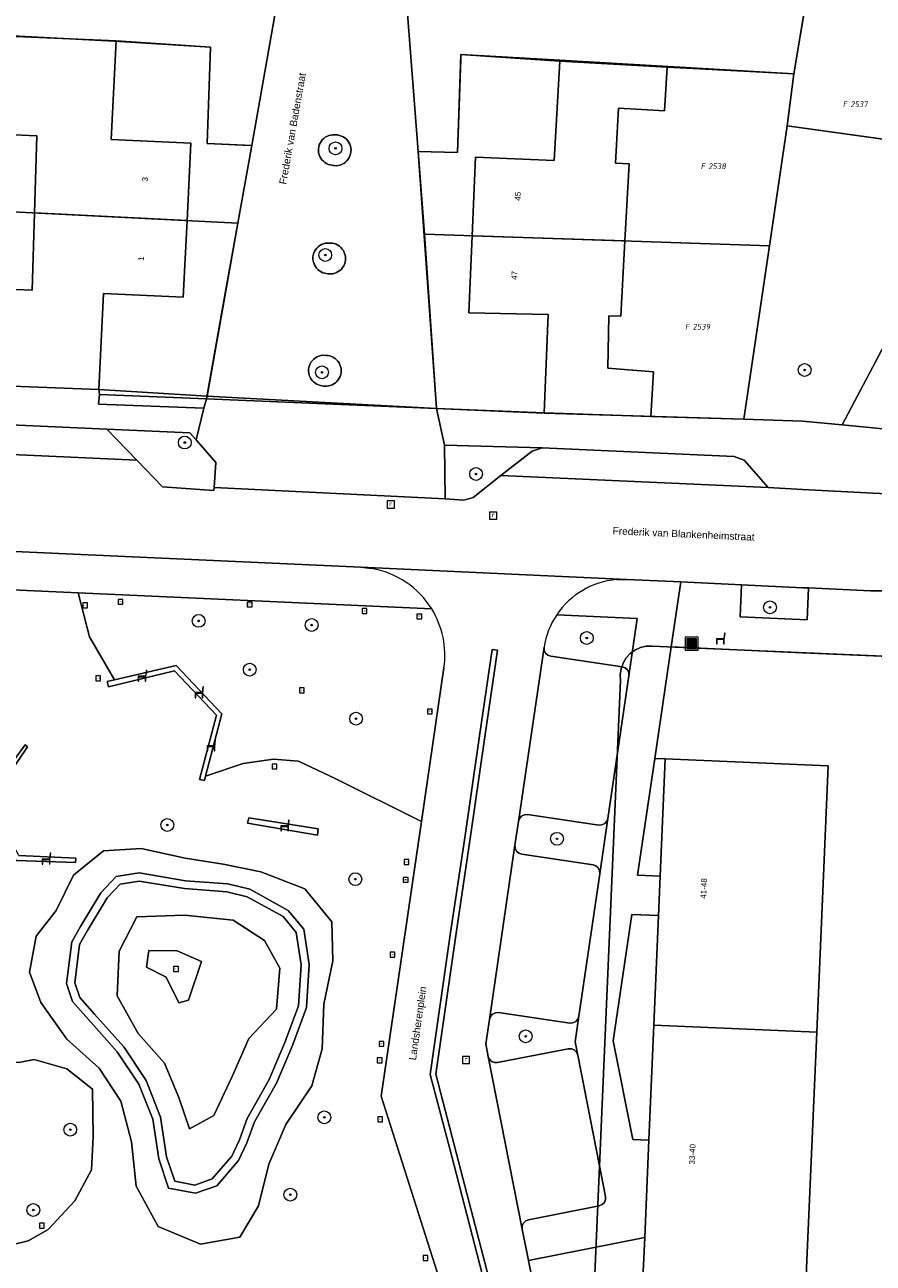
# Model space of a CAD drawing. Header units: metres. Extents: x 207466 to 209466, y 475780 to 477780.
# Tile 28 of 189: x 207872 to 207925, y 476339 to 476417. Entities that reach past the tile are written whole.
import ezdxf
from ezdxf.enums import TextEntityAlignment as Align

# ---------------------------------------------------------------- set-up
doc = ezdxf.new("R2010")
doc.units = ezdxf.units.M
doc.layers.get('0').update_dxf_attribs({"color": 253, "linetype": 'CONTINUOUS'})
for name, color, linetype, lineweight, true_color in [('B-RO-GR-BEPLANTING_CULTUUR_BODEMBEDEKKER-GV', 7, 'CONTINUOUS', 0, 0x6d8a47), ('B-RO-GR-BEPLANTING_CULTUUR_BOSPLANTSOEN-GV', 7, 'CONTINUOUS', 0, 0x6d8a47), ('B-RO-GR-BEPLANTING_CULTUUR_HEESTERS-GV', 7, 'CONTINUOUS', 0, 0x6d8a47), ('B-RO-GR-BOOM-S', 7, 'CONTINUOUS', 0, 0x6d8a47), ('B-RO-OG-BEBOUWING-GV', 7, 'CONTINUOUS', 0, 0xa50000)]:
    doc.layers.add(name, color=color, linetype=linetype, lineweight=lineweight, true_color=true_color)
for name, color, linetype, lineweight in [('B-RO-IE-MEUBILAIR_WEGMEUBILAIR-S', 253, 'CONTINUOUS', 0), ('B-RO-OG-BEBOUWING-T18', 7, 'CONTINUOUS', 0), ('B-RO-OG-TERREIN_CULTUURSCHEIDING-GV', 253, 'CONTINUOUS', 0), ('B-RO-OG-TERREIN_ERF-GV', 253, 'CONTINUOUS', 0), ('B-RO-OG-TERREIN_ONBEGROEID-GV', 253, 'CONTINUOUS', 0), ('B-RO-OG-TOPOGRAFIE-T18', 7, 'CONTINUOUS', 0), ('B-RO-RI-GWA_RIOOLPUT-S', 253, 'CONTINUOUS', 0), ('B-RO-VH-VERHARDING_BETONSTRAATSTEEN-GV', 253, 'CONTINUOUS', 0), ('B-RO-VH-VERHARDING_STRAATBAKSTEEN-GV', 253, 'CONTINUOUS', 0), ('B-RO-VH-VERHARDING_TEGEL-GV', 253, 'CONTINUOUS', 0), ('B-WE-KG-GRENS_PERCEEL-GV', 150, 'CONTINUOUS', 18), ('B-WE-KG-GRENS_PERCEEL-S', 150, 'CONTINUOUS', 25)]:
    doc.layers.add(name, color=color, linetype=linetype, lineweight=lineweight)
doc.styles.add('NLCS-ISO', font='NLCS-ISO.ttf')
doc.styles.add('NLCS-ISO-M200-T18', font='NLCS-ISO.ttf', dxfattribs={"height": 1.8})

# ---------------------------------------------------------------- blocks, each defined once
blk = doc.blocks.new('SIE-WEG_AFVALBAK-SO1')
at = {"linetype": 'Continuous'}
blk.add_hatch(color=0, dxfattribs=at).paths.add_polyline_path([(-1.5, -1.5), (1.5, -1.5), (1.5, 1.5), (-1.5, 1.5)])
at = {"color": 0, "linetype": 'ByBlock', "lineweight": -2, "flags": 128}
for points in [[(-2, -2), (2, -2), (2, 2), (-2, 2), (-2, -2)], [(-1.5, -1.5), (1.5, -1.5), (1.5, 1.5), (-1.5, 1.5), (-1.5, -1.5)]]:
    blk.add_lwpolyline(points, dxfattribs=at)
blk = doc.blocks.new('SRI-PUT_INSPECTIEPUT_RIOOLPUT-SO1')
at = {"color": 0, "linetype": 'ByBlock', "lineweight": -2, "flags": 128}
blk.add_lwpolyline([(-1.125, -1.125), (1.125, -1.125), (1.125, 1.125), (-1.125, 1.125), (-1.125, -1.125)], dxfattribs=at)
at = {"color": 0, "linetype": 'ByBlock', "lineweight": -2, "insert": (0, 0.2828), "char_height": 1.5, "attachment_point": 5, "line_spacing_factor": 0.8, "style": 'NLCS-ISO'}
blk.add_mtext('{\\C0;r}', dxfattribs=at)
blk = doc.blocks.new('SIE-WEG_ZITBANK-SO1')
at = {"color": 0, "linetype": 'ByBlock', "lineweight": -2, "flags": 128}
blk.add_lwpolyline([(-0.9125, -1.6313), (-0.9125, -0.2), (1.0875, -0.2), (1.0875, -1.6313), (1.2875, -1.6313), (1.2875, -0.2125), (1.5361, 1.7765), (1.3346, 1.7765), (1.1125, 0), (-1.1125, 0), (-1.1125, -1.6313), (-0.9125, -1.6313)], dxfattribs=at)
blk = doc.blocks.new('SIE-WEG_SPEELTOESTEL-SO1')
at = {"lineweight": -2, "flags": 128}
blk.add_lwpolyline([(-0.75, -0.75), (0.75, -0.75), (0.75, 0.75), (-0.75, 0.75), (-0.75, -0.75)], dxfattribs=at)
at = {"lineweight": -2, "insert": (0, 0), "char_height": 0.45, "attachment_point": 5, "line_spacing_factor": 0.8, "style": 'NLCS-ISO'}
blk.add_mtext('{\\C256;SPT}', dxfattribs=at)
blk = doc.blocks.new('SGR-BOOM_01-SO1')
at = {"linetype": 'Continuous'}
h = blk.add_hatch(color=0, dxfattribs=at)
edge = h.paths.add_edge_path()
edge.add_arc((0, 0), 0.25, 0, 360)
at = {"color": 0, "linetype": 'ByBlock', "lineweight": -2}
for radius in [2, 0.25]:
    blk.add_circle((0, 0), radius, dxfattribs=at)
blk = doc.blocks.new('SKG-PERCEELNUMMER-SO')
at = {"style": 'NLCS-ISO', "oblique": 10, "flags": 1}
blk.add_attdef('GEMEENTECODE', text='', height=1.8, dxfattribs=at).set_placement((0, 2.55), align=Align.MIDDLE_CENTER)
at = {"style": 'NLCS-ISO', "oblique": 10}
blk.add_attdef('SECTIE', text='', height=1.8, dxfattribs=at).set_placement((-0.5, 0), align=Align.MIDDLE_RIGHT)
blk.add_attdef('PERCEELNUMMER', text='', height=1.8, dxfattribs=at).set_placement((0.5, 0), align=Align.MIDDLE_LEFT)

msp = doc.modelspace()

# ---------------------------------------------------------------- linework, layer by layer
at = {"layer": 'B-RO-GR-BEPLANTING_CULTUUR_BODEMBEDEKKER-GV', "flags": 128}
for points in [[(207932.462, 476394.3), (207934.611, 476407.435), (207931.757, 476407.855), (207923.204, 476391.666), (207928.952, 476391.117), (207929.856, 476391.19), (207930.452, 476391.418), (207930.883, 476391.68), (207931.603, 476392.315), (207932.2, 476393.139), (207932.365, 476393.71), (207932.462, 476394.3)], [(207882.837, 476390.734), (207882.45, 476391.177), (207877.27, 476391.407), (207879.135, 476389.472), (207880.749, 476387.798), (207883.955, 476387.578), (207883.968, 476387.754), (207884.081, 476389.312), (207882.837, 476390.734)], [(207904.457, 476390.233), (207898.355, 476390.411), (207898.402, 476387.047), (207899.561, 476386.97), (207900.139, 476387.133), (207901.88, 476388.519), (207903.828, 476390.037), (207904.457, 476390.233)], [(207912.141, 476370.81), (207911.491, 476370.838), (207910.419, 476363.541), (207911.827, 476363.481), (207912.141, 476370.81)], [(207911.121, 476346.982), (207911.429, 476354.169), (207911.722, 476361.018), (207910.059, 476361.089), (207908.898, 476353.19), (207910.114, 476347.025), (207911.121, 476346.982)]]:
    msp.add_lwpolyline(points, dxfattribs=at)
at = {"layer": 'B-RO-GR-BEPLANTING_CULTUUR_BOSPLANTSOEN-GV', "flags": 128}
msp.add_lwpolyline([(207866.47, 476350.996), (207865.743, 476347.021), (207864.125, 476342.423), (207866.693, 476342.107), (207869.004, 476340.547), (207870.548, 476340.271), (207872.361, 476340.69), (207873.593, 476341.398), (207875.263, 476343.19), (207876.303, 476345.136), (207876.409, 476347.216), (207876.376, 476350.182), (207874.772, 476351.436), (207872.725, 476352.028), (207871.769, 476351.839), (207869.584, 476351.93), (207866.47, 476350.996)], dxfattribs=at)
at = {"layer": 'B-RO-GR-BEPLANTING_CULTUUR_HEESTERS-GV', "flags": 128}
for points in [[(207917.054, 476392.019), (207920.719, 476391.903), (207923.204, 476391.666), (207931.757, 476407.855), (207930.252, 476408.076), (207930.428, 476408.875), (207926.799, 476409.367), (207919.763, 476410.358), (207918.61, 476402.596), (207917.054, 476392.019)], [(207883.336, 476392.712), (207883.484, 476393.297), (207876.799, 476393.562), (207876.753, 476392.958), (207883.336, 476392.712)]]:
    msp.add_lwpolyline(points, dxfattribs=at)
at = {"layer": 'B-RO-OG-BEBOUWING-GV', "flags": 128}
for points in [[(207877.842, 476415.656), (207871.11, 476415.953), (207871.06, 476413.141), (207871.001, 476409.808), (207872.902, 476409.719), (207872.75, 476404.919), (207882.279, 476404.439), (207882.522, 476409.266), (207877.534, 476409.501), (207877.842, 476415.656)], [(207912.261, 476414.016), (207905.561, 476414.391), (207905.209, 476408.183), (207900.288, 476408.391), (207900.077, 476403.487), (207909.629, 476403.159), (207909.895, 476407.984), (207909.029, 476408.021), (207909.219, 476411.453), (207912.109, 476411.297), (207912.261, 476414.016)], [(207877.053, 476399.879), (207882.038, 476399.656), (207882.279, 476404.439), (207872.75, 476404.919), (207872.597, 476400.078), (207870.456, 476400.173), (207870.358, 476396.875), (207870.249, 476394.125), (207876.777, 476393.883), (207877.053, 476399.879)], [(207908.63, 476398.477), (207909.37, 476398.461), (207909.629, 476403.159), (207900.077, 476403.487), (207899.869, 476398.664), (207904.842, 476398.558), (207904.591, 476392.414), (207911.25, 476392.203), (207911.422, 476394.977), (207908.55, 476395.211), (207908.63, 476398.477)], [(207922.317, 476370.373), (207912.141, 476370.81), (207911.827, 476363.481), (207911.722, 476361.018), (207911.429, 476354.169), (207921.604, 476353.734), (207922.317, 476370.373)], [(207921.604, 476353.734), (207911.429, 476354.169), (207911.121, 476346.982), (207910.861, 476340.901), (207910.714, 476337.478), (207912.735, 476337.402), (207920.89, 476337.095), (207921.604, 476353.734)]]:
    msp.add_lwpolyline(points, dxfattribs=at)
at = {"layer": 'B-RO-OG-TERREIN_CULTUURSCHEIDING-GV', "flags": 128}
for points in [[(207896.911, 476366.886), (207891.578, 476369.555), (207889.234, 476370.671), (207887.687, 476370.795), (207885.783, 476370.526), (207883.431, 476369.731), (207883.358, 476369.449), (207883.053, 476369.518), (207884.117, 476373.532), (207881.489, 476376.298), (207877.372, 476375.314), (207877.296, 476375.64), (207877.746, 476375.745), (207876.189, 476378.427), (207875.478, 476381.178), (207864.021, 476381.701)], [(207897.559, 476380.171), (207875.478, 476381.178), (207876.189, 476378.427), (207877.746, 476375.745), (207881.593, 476376.643), (207884.445, 476373.627), (207883.431, 476369.731), (207885.783, 476370.526), (207887.687, 476370.795), (207889.234, 476370.671), (207891.578, 476369.555), (207896.911, 476366.886), (207898.322, 476376.488)], [(207910.4, 476379.585), (207905.37, 476379.814)], [(207904.577, 476377.786), (207904.587, 476377.591), (207904.67, 476377.415), (207904.815, 476377.284), (207904.999, 476377.218), (207909.451, 476376.564), (207909.635, 476376.499), (207909.78, 476376.368), (207909.863, 476376.192), (207909.873, 476375.997), (207910.4, 476379.585)], [(207870.7, 476369.681), (207872.159, 476371.684), (207872.318, 476371.569), (207869.963, 476368.113)], [(207908.565, 476367.092), (207908.5, 476366.909), (207908.369, 476366.764), (207908.193, 476366.68), (207907.998, 476366.67), (207903.546, 476367.324), (207903.351, 476367.315), (207903.174, 476367.231), (207903.044, 476367.086), (207902.978, 476366.902), (207902.76, 476365.418), (207902.77, 476365.223), (207902.854, 476365.047), (207902.998, 476364.916), (207903.182, 476364.851), (207907.634, 476364.197), (207907.818, 476364.132), (207907.963, 476364.001), (207908.047, 476363.824), (207908.057, 476363.63), (207908.565, 476367.092)], [(207886.142, 476367.131), (207890.471, 476366.43), (207890.43, 476366.035), (207886.055, 476366.789), (207886.142, 476367.131)], [(207900.087, 476331.881), (207894.392, 476349.736), (207896.911, 476366.886)], [(207883.117, 476340.482), (207880.482, 476341.587), (207879.108, 476344.111), (207878.803, 476346.884), (207878.142, 476349.42), (207876.784, 476351.488), (207874.765, 476353.305), (207873.146, 476355.586), (207872.433, 476357.492), (207872.855, 476359.741), (207874.105, 476361.327), (207875.187, 476363.535), (207877.057, 476365.063), (207879.406, 476365.203), (207882.17, 476364.609), (207884.533, 476364.237), (207886.881, 476363.756), (207889.638, 476362.691), (207891.321, 476360.624), (207891.373, 476358.193), (207890.815, 476355.474), (207890.723, 476352.69), (207890.073, 476350.386), (207888.451, 476347.965), (207887.38, 476345.499), (207886.731, 476342.892), (207885.577, 476340.938), (207883.117, 476340.482)], [(207883.117, 476340.482), (207885.577, 476340.938), (207886.731, 476342.892), (207887.38, 476345.499), (207888.451, 476347.965), (207890.073, 476350.386), (207890.723, 476352.69), (207890.815, 476355.474), (207891.373, 476358.193), (207891.321, 476360.624), (207889.638, 476362.691), (207886.881, 476363.756), (207884.533, 476364.237), (207882.17, 476364.609), (207879.406, 476365.203), (207877.057, 476365.063), (207875.187, 476363.535), (207874.105, 476361.327), (207872.855, 476359.741), (207872.433, 476357.492), (207873.146, 476355.586), (207874.765, 476353.305), (207876.784, 476351.488), (207878.142, 476349.42), (207878.803, 476346.884), (207879.108, 476344.111), (207880.482, 476341.587), (207883.117, 476340.482)], [(207871.763, 476364.773), (207875.321, 476364.605), (207875.309, 476364.342), (207871.639, 476364.451)], [(207889.914, 476357.961), (207889.737, 476355.284), (207888.858, 476352.895), (207887.857, 476350.554), (207886.481, 476348.141), (207886.008, 476346.826), (207885.49, 476345.71), (207884.136, 476344.143), (207882.812, 476343.67), (207881.129, 476343.991), (207880.511, 476345.829), (207880.141, 476348.293), (207879.269, 476350.478), (207877.923, 476352.516), (207876.123, 476354.519), (207875.132, 476355.653), (207874.756, 476356.765), (207875.081, 476359.372), (207875.62, 476360.339), (207876.896, 476362.43), (207877.859, 476363.456), (207879.294, 476363.685), (207882.171, 476363.197), (207884.834, 476362.997), (207886.209, 476362.659), (207888.599, 476361.344), (207889.564, 476360.176), (207889.914, 476357.961)], [(207889.411, 476357.939), (207889.091, 476359.963), (207888.274, 476360.952), (207886.025, 476362.189), (207884.755, 476362.502), (207882.111, 476362.7), (207879.291, 476363.178), (207878.106, 476362.989), (207877.295, 476362.125), (207876.052, 476360.087), (207875.565, 476359.213), (207875.266, 476356.817), (207875.574, 476355.907), (207876.497, 476354.85), (207878.32, 476352.823), (207879.714, 476350.711), (207880.627, 476348.425), (207880.999, 476345.947), (207881.51, 476344.427), (207882.772, 476344.186), (207883.843, 476344.57), (207885.066, 476345.984), (207885.545, 476347.017), (207886.025, 476348.351), (207887.408, 476350.777), (207888.393, 476353.079), (207889.243, 476355.389), (207889.411, 476357.939)], [(207882.436, 476347.702), (207881.772, 476349.654), (207880.877, 476351.8), (207879.233, 476353.652), (207877.907, 476356.004), (207878.032, 476358.8), (207879.133, 476360.935), (207882.108, 476361.053), (207885.149, 476360.736), (207887.118, 476359.454), (207888.071, 476357.724), (207887.855, 476355.167), (207886.133, 476353.34), (207885.091, 476350.957), (207883.954, 476348.539), (207882.436, 476347.702)], [(207882.436, 476347.702), (207883.954, 476348.539), (207885.091, 476350.957), (207886.133, 476353.34), (207887.855, 476355.167), (207888.071, 476357.724), (207887.118, 476359.454), (207885.149, 476360.736), (207882.108, 476361.053), (207879.133, 476360.935), (207878.032, 476358.8), (207877.907, 476356.004), (207879.233, 476353.652), (207880.877, 476351.8), (207881.772, 476349.654), (207882.436, 476347.702)], [(207879.738, 476357.791), (207879.894, 476358.84), (207881.655, 476358.818), (207883.186, 476358.154), (207882.376, 476355.736), (207881.772, 476355.564), (207880.981, 476357.17), (207879.738, 476357.791)], [(207906.749, 476354.725), (207906.683, 476354.541), (207906.552, 476354.397), (207906.376, 476354.313), (207906.181, 476354.303), (207901.729, 476354.957), (207901.534, 476354.947), (207901.358, 476354.864), (207901.227, 476354.719), (207901.162, 476354.535), (207900.936, 476352.996), (207901.088, 476352.224), (207901.162, 476352.044), (207901.3, 476351.906), (207901.48, 476351.831), (207901.675, 476351.831), (207906.09, 476352.701), (207906.285, 476352.701), (207906.465, 476352.626), (207906.603, 476352.488), (207906.677, 476352.308), (207906.515, 476353.132), (207906.749, 476354.725)], [(207866.47, 476350.996), (207869.584, 476351.93), (207871.769, 476351.839), (207872.725, 476352.028), (207874.772, 476351.436), (207876.376, 476350.182), (207876.409, 476347.216), (207876.303, 476345.136), (207875.263, 476343.19), (207873.593, 476341.398), (207872.361, 476340.69), (207870.548, 476340.271), (207869.004, 476340.547), (207866.693, 476342.107), (207864.125, 476342.423), (207865.743, 476347.021), (207866.47, 476350.996)], [(207910.861, 476340.901), (207903.603, 476339.471), (207904.659, 476334.117), (207912.575, 476333.768), (207912.646, 476335.39), (207912.735, 476337.402), (207910.714, 476337.478), (207910.861, 476340.901)]]:
    msp.add_lwpolyline(points, dxfattribs=at)
at = {"layer": 'B-RO-OG-TERREIN_CULTUURSCHEIDING-GV'}
for centre, radius, start, end in [((207892.877, 476377.281), 5.502, 351.7184, 31.69017), ((207909.523, 476377.021), 5.004, 146.07731, 171.20915)]:
    msp.add_arc(centre, radius, start, end, dxfattribs=at)
at = {"layer": 'B-RO-OG-TERREIN_ERF-GV', "flags": 128}
for points in [[(207923.372, 476440.523), (207924.287, 476440.43), (207924.671, 476440.383), (207921.013, 476418.602), (207920.719, 476416.85), (207920.173, 476413.602), (207913.486, 476413.952), (207912.261, 476414.016), (207912.109, 476411.297), (207909.219, 476411.453), (207909.029, 476408.021), (207909.895, 476407.984), (207909.629, 476403.159), (207909.37, 476398.461), (207908.63, 476398.477), (207908.55, 476395.211), (207911.422, 476394.977), (207911.25, 476392.203), (207917.054, 476392.019), (207918.61, 476402.596), (207919.763, 476410.358), (207926.799, 476409.367)], [(207872.902, 476409.719), (207871.001, 476409.808), (207871.06, 476413.141), (207871.11, 476415.953), (207871.147, 476416.896), (207866.827, 476417.072), (207862.329, 476417.256), (207861.653, 476417.284), (207862.218, 476415.602), (207862.246, 476416.26), (207864.004, 476416.199), (207863.492, 476405.386), (207863.039, 476394.399), (207869.688, 476394.144), (207870.249, 476394.125), (207870.358, 476396.875), (207870.456, 476400.173), (207872.597, 476400.078), (207872.75, 476404.919), (207872.902, 476409.719)], [(207884.54, 476399.19), (207886.319, 476409.117), (207885.785, 476409.141), (207883.524, 476409.242), (207883.749, 476415.273), (207877.842, 476415.656), (207877.534, 476409.501), (207882.522, 476409.266), (207882.279, 476404.439), (207882.038, 476399.656), (207877.053, 476399.879), (207876.777, 476393.883), (207876.799, 476393.562), (207883.484, 476393.297), (207884.54, 476399.19)], [(207905.561, 476414.391), (207899.388, 476414.811), (207899.164, 476408.68), (207896.705, 476408.75), (207897.855, 476392.692), (207904.591, 476392.414), (207904.842, 476398.558), (207899.869, 476398.664), (207900.077, 476403.487), (207900.288, 476408.391), (207905.209, 476408.183), (207905.561, 476414.391)], [(207931.877, 476343.43), (207933.138, 476374.414), (207931.047, 476376.984), (207920.719, 476377.439), (207912.513, 476377.8), (207911.491, 476370.838), (207912.141, 476370.81), (207922.317, 476370.373), (207921.604, 476353.734), (207920.89, 476337.095), (207912.735, 476337.402), (207912.646, 476335.39), (207927.657, 476334.729), (207927.168, 476323.629), (207918.781, 476323.998), (207918.655, 476321.001), (207928.702, 476320.578), (207928.767, 476321.991), (207929.47, 476337.219), (207931.877, 476343.43)]]:
    msp.add_lwpolyline(points, dxfattribs=at)
at = {"layer": 'B-RO-OG-TERREIN_ONBEGROEID-GV', "flags": 128}
for points in [[(207891.366, 476409.791), (207891.252, 476409.775), (207891.132, 476409.743), (207891.018, 476409.696), (207890.911, 476409.635), (207890.812, 476409.56), (207890.724, 476409.473), (207890.648, 476409.376), (207890.586, 476409.269), (207890.537, 476409.156), (207890.504, 476409.037), (207890.486, 476408.914), (207890.484, 476408.791), (207890.498, 476408.668), (207890.528, 476408.548), (207890.573, 476408.433), (207890.632, 476408.325), (207890.705, 476408.225), (207890.791, 476408.135), (207890.887, 476408.058), (207890.992, 476407.993), (207891.105, 476407.942), (207891.223, 476407.907), (207891.417, 476407.872), (207891.472, 476407.865), (207891.597, 476407.863), (207891.72, 476407.876), (207891.841, 476407.905), (207891.957, 476407.95), (207892.066, 476408.009), (207892.167, 476408.081), (207892.257, 476408.166), (207892.336, 476408.262), (207892.402, 476408.367), (207892.454, 476408.48), (207892.492, 476408.598), (207892.513, 476408.72), (207892.519, 476408.844), (207892.508, 476408.968), (207892.482, 476409.089), (207892.441, 476409.206), (207892.385, 476409.317), (207892.315, 476409.42), (207892.232, 476409.512), (207892.138, 476409.594), (207892.035, 476409.662), (207891.923, 476409.717), (207891.806, 476409.757), (207891.684, 476409.782), (207891.56, 476409.791), (207891.366, 476409.791)], [(207891.025, 476403.029), (207890.91, 476403.014), (207890.791, 476402.982), (207890.677, 476402.934), (207890.569, 476402.873), (207890.471, 476402.798), (207890.383, 476402.711), (207890.307, 476402.614), (207890.244, 476402.507), (207890.196, 476402.394), (207890.162, 476402.275), (207890.144, 476402.152), (207890.143, 476402.029), (207890.157, 476401.906), (207890.186, 476401.786), (207890.231, 476401.671), (207890.291, 476401.563), (207890.364, 476401.463), (207890.449, 476401.373), (207890.545, 476401.296), (207890.651, 476401.231), (207890.763, 476401.18), (207890.882, 476401.145), (207891.076, 476401.11), (207891.131, 476401.103), (207891.255, 476401.101), (207891.379, 476401.114), (207891.499, 476401.143), (207891.615, 476401.188), (207891.725, 476401.247), (207891.825, 476401.319), (207891.916, 476401.404), (207891.995, 476401.5), (207892.061, 476401.605), (207892.113, 476401.718), (207892.15, 476401.836), (207892.172, 476401.958), (207892.177, 476402.082), (207892.167, 476402.206), (207892.141, 476402.328), (207892.099, 476402.445), (207892.043, 476402.555), (207891.973, 476402.658), (207891.891, 476402.751), (207891.797, 476402.832), (207891.694, 476402.901), (207891.582, 476402.955), (207891.465, 476402.995), (207891.343, 476403.02), (207891.219, 476403.029), (207891.025, 476403.029)], [(207890.751, 476396.016), (207890.637, 476396), (207890.517, 476395.968), (207890.403, 476395.921), (207890.296, 476395.86), (207890.197, 476395.785), (207890.11, 476395.698), (207890.034, 476395.6), (207889.971, 476395.494), (207889.922, 476395.38), (207889.889, 476395.261), (207889.871, 476395.139), (207889.869, 476395.015), (207889.883, 476394.893), (207889.913, 476394.773), (207889.958, 476394.657), (207890.017, 476394.549), (207890.09, 476394.449), (207890.176, 476394.36), (207890.272, 476394.282), (207890.377, 476394.217), (207890.49, 476394.167), (207890.608, 476394.131), (207890.802, 476394.096), (207890.858, 476394.09), (207890.982, 476394.087), (207891.105, 476394.101), (207891.226, 476394.13), (207891.342, 476394.174), (207891.451, 476394.233), (207891.552, 476394.306), (207891.643, 476394.391), (207891.722, 476394.486), (207891.788, 476394.591), (207891.84, 476394.704), (207891.877, 476394.823), (207891.898, 476394.945), (207891.904, 476395.069), (207891.894, 476395.193), (207891.867, 476395.314), (207891.826, 476395.431), (207891.77, 476395.542), (207891.7, 476395.644), (207891.617, 476395.737), (207891.523, 476395.818), (207891.42, 476395.887), (207891.309, 476395.942), (207891.191, 476395.982), (207891.069, 476396.006), (207890.946, 476396.015), (207890.751, 476396.016)], [(207921.093, 476381.484), (207920.719, 476381.501), (207916.914, 476381.68), (207916.82, 476379.682), (207921.005, 476379.486), (207921.093, 476381.484)], [(207881.489, 476376.298), (207884.117, 476373.532), (207883.053, 476369.518), (207883.358, 476369.449), (207883.431, 476369.731), (207884.445, 476373.627), (207881.593, 476376.643), (207877.746, 476375.745), (207877.296, 476375.64), (207877.372, 476375.314), (207881.489, 476376.298)], [(207871.763, 476364.773), (207869.963, 476368.113), (207872.318, 476371.569), (207872.159, 476371.684), (207870.7, 476369.681), (207869.616, 476368.192), (207871.598, 476364.452), (207871.639, 476364.451), (207875.309, 476364.342), (207875.321, 476364.605), (207871.763, 476364.773)], [(207886.142, 476367.131), (207886.055, 476366.789), (207890.43, 476366.035), (207890.471, 476366.43), (207886.142, 476367.131)], [(207889.914, 476357.961), (207889.564, 476360.176), (207888.599, 476361.344), (207886.209, 476362.659), (207884.834, 476362.997), (207882.171, 476363.197), (207879.294, 476363.685), (207877.859, 476363.456), (207876.896, 476362.43), (207875.62, 476360.339), (207875.081, 476359.372), (207874.756, 476356.765), (207875.132, 476355.653), (207876.123, 476354.519), (207877.923, 476352.516), (207879.269, 476350.478), (207880.141, 476348.293), (207880.511, 476345.829), (207881.129, 476343.991), (207882.812, 476343.67), (207884.136, 476344.143), (207885.49, 476345.71), (207886.008, 476346.826), (207886.481, 476348.141), (207887.857, 476350.554), (207888.858, 476352.895), (207889.737, 476355.284), (207889.914, 476357.961)], [(207889.411, 476357.939), (207889.243, 476355.389), (207888.393, 476353.079), (207887.408, 476350.777), (207886.025, 476348.351), (207885.545, 476347.017), (207885.066, 476345.984), (207883.843, 476344.57), (207882.772, 476344.186), (207881.51, 476344.427), (207880.999, 476345.947), (207880.627, 476348.425), (207879.714, 476350.711), (207878.32, 476352.823), (207876.497, 476354.85), (207875.574, 476355.907), (207875.266, 476356.817), (207875.565, 476359.213), (207876.052, 476360.087), (207877.295, 476362.125), (207878.106, 476362.989), (207879.291, 476363.178), (207882.111, 476362.7), (207884.755, 476362.502), (207886.025, 476362.189), (207888.274, 476360.952), (207889.091, 476359.963), (207889.411, 476357.939)], [(207879.738, 476357.791), (207880.981, 476357.17), (207881.772, 476355.564), (207882.376, 476355.736), (207883.186, 476358.154), (207881.655, 476358.818), (207879.894, 476358.84), (207879.738, 476357.791)]]:
    msp.add_lwpolyline(points, dxfattribs=at)
at = {"layer": 'B-RO-VH-VERHARDING_BETONSTRAATSTEEN-GV', "flags": 128}
for points in [[(207896.024, 476417.617), (207895.402, 476424.442), (207894.562, 476434.016), (207890.55, 476434.279), (207888.922, 476424.827), (207887.875, 476417.977), (207886.319, 476409.117), (207884.54, 476399.19), (207883.484, 476393.297), (207897.855, 476392.692), (207896.705, 476408.75), (207896.024, 476417.617)], [(207891.252, 476409.775), (207891.366, 476409.791), (207891.56, 476409.791), (207891.684, 476409.782), (207891.806, 476409.757), (207891.923, 476409.717), (207892.035, 476409.662), (207892.138, 476409.594), (207892.232, 476409.512), (207892.315, 476409.42), (207892.385, 476409.317), (207892.441, 476409.206), (207892.482, 476409.089), (207892.508, 476408.968), (207892.519, 476408.844), (207892.513, 476408.72), (207892.492, 476408.598), (207892.454, 476408.48), (207892.402, 476408.367), (207892.336, 476408.262), (207892.257, 476408.166), (207892.167, 476408.081), (207892.066, 476408.009), (207891.957, 476407.95), (207891.841, 476407.905), (207891.72, 476407.876), (207891.597, 476407.863), (207891.472, 476407.865), (207891.417, 476407.872), (207891.223, 476407.907), (207891.105, 476407.942), (207890.992, 476407.993), (207890.887, 476408.058), (207890.791, 476408.135), (207890.705, 476408.225), (207890.632, 476408.325), (207890.573, 476408.433), (207890.528, 476408.548), (207890.498, 476408.668), (207890.484, 476408.791), (207890.486, 476408.914), (207890.504, 476409.037), (207890.537, 476409.156), (207890.586, 476409.269), (207890.648, 476409.376), (207890.724, 476409.473), (207890.812, 476409.56), (207890.911, 476409.635), (207891.018, 476409.696), (207891.132, 476409.743), (207891.252, 476409.775)], [(207890.91, 476403.014), (207891.025, 476403.029), (207891.219, 476403.029), (207891.343, 476403.02), (207891.465, 476402.995), (207891.582, 476402.955), (207891.694, 476402.901), (207891.797, 476402.832), (207891.891, 476402.751), (207891.973, 476402.658), (207892.043, 476402.555), (207892.099, 476402.445), (207892.141, 476402.328), (207892.167, 476402.206), (207892.177, 476402.082), (207892.172, 476401.958), (207892.15, 476401.836), (207892.113, 476401.718), (207892.061, 476401.605), (207891.995, 476401.5), (207891.916, 476401.404), (207891.825, 476401.319), (207891.725, 476401.247), (207891.615, 476401.188), (207891.499, 476401.143), (207891.379, 476401.114), (207891.255, 476401.101), (207891.131, 476401.103), (207891.076, 476401.11), (207890.882, 476401.145), (207890.763, 476401.18), (207890.651, 476401.231), (207890.545, 476401.296), (207890.449, 476401.373), (207890.364, 476401.463), (207890.291, 476401.563), (207890.231, 476401.671), (207890.186, 476401.786), (207890.157, 476401.906), (207890.143, 476402.029), (207890.144, 476402.152), (207890.162, 476402.275), (207890.196, 476402.394), (207890.244, 476402.507), (207890.307, 476402.614), (207890.383, 476402.711), (207890.471, 476402.798), (207890.569, 476402.873), (207890.677, 476402.934), (207890.791, 476402.982), (207890.91, 476403.014)], [(207890.637, 476396), (207890.751, 476396.016), (207890.946, 476396.015), (207891.069, 476396.006), (207891.191, 476395.982), (207891.309, 476395.942), (207891.42, 476395.887), (207891.523, 476395.818), (207891.617, 476395.737), (207891.7, 476395.644), (207891.77, 476395.542), (207891.826, 476395.431), (207891.867, 476395.314), (207891.894, 476395.193), (207891.904, 476395.069), (207891.898, 476394.945), (207891.877, 476394.823), (207891.84, 476394.704), (207891.788, 476394.591), (207891.722, 476394.486), (207891.643, 476394.391), (207891.552, 476394.306), (207891.451, 476394.233), (207891.342, 476394.174), (207891.226, 476394.13), (207891.105, 476394.101), (207890.982, 476394.087), (207890.858, 476394.09), (207890.802, 476394.096), (207890.608, 476394.131), (207890.49, 476394.167), (207890.377, 476394.217), (207890.272, 476394.282), (207890.176, 476394.36), (207890.09, 476394.449), (207890.017, 476394.549), (207889.958, 476394.657), (207889.913, 476394.773), (207889.883, 476394.893), (207889.869, 476395.015), (207889.871, 476395.139), (207889.889, 476395.261), (207889.922, 476395.38), (207889.971, 476395.494), (207890.034, 476395.6), (207890.11, 476395.698), (207890.197, 476395.785), (207890.296, 476395.86), (207890.403, 476395.921), (207890.517, 476395.968), (207890.637, 476396)], [(207867.24, 476391.738), (207865.705, 476390.571), (207865.227, 476390.208), (207865.153, 476390.161), (207865.073, 476390.128), (207864.988, 476390.11), (207864.902, 476390.106), (207879.135, 476389.472), (207877.27, 476391.407)], [(207877.27, 476391.407), (207867.565, 476391.839)], [(207927.541, 476387.281), (207920.719, 476387.642), (207918.574, 476387.756), (207901.88, 476388.519), (207900.139, 476387.133), (207899.561, 476386.97), (207898.402, 476387.047), (207883.968, 476387.754), (207883.955, 476387.578), (207880.749, 476387.798), (207879.135, 476389.472), (207864.902, 476390.106), (207864.451, 476390.126), (207864.13, 476384.098), (207893.13, 476382.775)], [(207904.457, 476390.233), (207903.828, 476390.037), (207901.88, 476388.519), (207918.574, 476387.756), (207917.072, 476389.471), (207916.46, 476389.692), (207904.457, 476390.233)], [(207893.13, 476382.775), (207909.746, 476382.017), (207913.109, 476381.859), (207916.914, 476381.68), (207920.719, 476381.501), (207921.093, 476381.484), (207924.957, 476381.313), (207926.97, 476381.305)], [(207909.873, 476375.997), (207909.863, 476376.192), (207909.78, 476376.368), (207909.635, 476376.499), (207909.451, 476376.564), (207904.999, 476377.218), (207904.815, 476377.284), (207904.67, 476377.415), (207904.587, 476377.591), (207904.577, 476377.786), (207902.978, 476366.902), (207903.044, 476367.086), (207903.174, 476367.231), (207903.351, 476367.315), (207903.546, 476367.324), (207907.998, 476366.67), (207908.193, 476366.68), (207908.369, 476366.764), (207908.5, 476366.909), (207908.565, 476367.092), (207909.873, 476375.997)], [(207908.057, 476363.63), (207908.047, 476363.824), (207907.963, 476364.001), (207907.818, 476364.132), (207907.634, 476364.197), (207903.182, 476364.851), (207902.998, 476364.916), (207902.854, 476365.047), (207902.77, 476365.223), (207902.76, 476365.418), (207901.162, 476354.535), (207901.227, 476354.719), (207901.358, 476354.864), (207901.534, 476354.947), (207901.729, 476354.957), (207906.181, 476354.303), (207906.376, 476354.313), (207906.552, 476354.397), (207906.683, 476354.541), (207906.749, 476354.725), (207908.057, 476363.63)], [(207906.677, 476352.308), (207906.603, 476352.488), (207906.465, 476352.626), (207906.285, 476352.701), (207906.09, 476352.701), (207901.675, 476351.831), (207901.48, 476351.831), (207901.3, 476351.906), (207901.162, 476352.044), (207901.088, 476352.224), (207903.216, 476341.432), (207903.217, 476341.627), (207903.292, 476341.808), (207903.43, 476341.945), (207903.61, 476342.02), (207908.025, 476342.89), (207908.205, 476342.965), (207908.344, 476343.103), (207908.419, 476343.283), (207908.419, 476343.478), (207906.677, 476352.308)]]:
    msp.add_lwpolyline(points, dxfattribs=at)
at = {"layer": 'B-RO-VH-VERHARDING_STRAATBAKSTEEN-GV', "flags": 128}
for points in [[(207909.107, 476382.005), (207909.746, 476382.017), (207893.13, 476382.775), (207893.794, 476382.704)], [(207901.323, 476331.085), (207902.504, 476331.36), (207902.488, 476331.787), (207898.787, 476346.041), (207897.464, 476351.093), (207898.74, 476359.966), (207899.625, 476365.876), (207900.523, 476372.094), (207901.341, 476377.642), (207901.678, 476377.593), (207900.859, 476372.045), (207899.961, 476365.826), (207899.076, 476359.916), (207897.81, 476351.112), (207899.116, 476346.126), (207902.827, 476331.836), (207902.841, 476331.439), (207904.022, 476331.714), (207904.011, 476332.01), (207903.935, 476332.305), (207904.499, 476332.437)], [(207902.504, 476331.36), (207902.841, 476331.439), (207902.827, 476331.836), (207899.116, 476346.126), (207897.81, 476351.112), (207899.076, 476359.916), (207899.961, 476365.826), (207900.859, 476372.045), (207901.678, 476377.593), (207901.341, 476377.642), (207900.523, 476372.094), (207899.625, 476365.876), (207898.74, 476359.966), (207897.464, 476351.093), (207898.787, 476346.041), (207902.488, 476331.787), (207902.504, 476331.36)], [(207902.76, 476365.418), (207902.978, 476366.902), (207904.577, 476377.786)], [(207898.322, 476376.488), (207896.911, 476366.886), (207894.392, 476349.736), (207900.087, 476331.881)], [(207904.876, 476333.02), (207904.659, 476334.117), (207903.603, 476339.471), (207903.216, 476341.432), (207901.088, 476352.224), (207900.936, 476352.996), (207901.162, 476354.535), (207902.76, 476365.418)]]:
    msp.add_lwpolyline(points, dxfattribs=at)
at = {"layer": 'B-RO-VH-VERHARDING_STRAATBAKSTEEN-GV'}
for centre, radius, start, end in [((207892.88, 476377.281), 5.499, 31.70198, 80.43462), ((207909.518, 476377.021), 5.001, 94.71708, 146.04904), ((207892.877, 476377.281), 5.502, 351.7184, 31.69017), ((207909.523, 476377.021), 5.004, 146.07731, 171.20915)]:
    msp.add_arc(centre, radius, start, end, dxfattribs=at)
at = {"layer": 'B-RO-VH-VERHARDING_TEGEL-GV', "flags": 128}
for points in [[(207867.168, 476427.025), (207867.182, 476426.278), (207867.111, 476424.429), (207866.827, 476417.072), (207871.147, 476416.896), (207871.11, 476415.953), (207877.842, 476415.656), (207883.749, 476415.273), (207883.524, 476409.242), (207885.785, 476409.141), (207886.319, 476409.117), (207887.875, 476417.977), (207885.547, 476418.461), (207884.181, 476418.873), (207883.961, 476418.438), (207879.933, 476419.934), (207876.257, 476421.855), (207871.539, 476424.829), (207868.873, 476427.016), (207867.168, 476427.025)], [(207920.719, 476416.85), (207921.013, 476418.602), (207919.523, 476418.852), (207910.583, 476419.369), (207909.294, 476419.444), (207907.782, 476419.531), (207903.882, 476419.695), (207900.968, 476418.664), (207900.75, 476418.603), (207899.553, 476418.266), (207896.024, 476417.617), (207896.705, 476408.75), (207899.164, 476408.68), (207899.388, 476414.811), (207905.561, 476414.391), (207912.261, 476414.016), (207913.486, 476413.952), (207920.173, 476413.602), (207920.719, 476416.85)], [(207883.336, 476392.712), (207876.753, 476392.958), (207876.799, 476393.562), (207876.777, 476393.883), (207870.249, 476394.125), (207869.688, 476394.144), (207869.731, 476393.31), (207864.628, 476393.459), (207864.451, 476390.126), (207864.902, 476390.106), (207864.988, 476390.11), (207865.073, 476390.128), (207865.153, 476390.161), (207865.227, 476390.208), (207865.705, 476390.571), (207867.24, 476391.738)], [(207898.355, 476390.411), (207897.855, 476392.692), (207883.484, 476393.297), (207883.336, 476392.712), (207882.837, 476390.734), (207884.081, 476389.312), (207883.968, 476387.754), (207898.402, 476387.047), (207898.355, 476390.411)], [(207867.565, 476391.839), (207877.27, 476391.407), (207882.45, 476391.177), (207882.837, 476390.734), (207883.336, 476392.712)], [(207897.855, 476392.692), (207898.355, 476390.411), (207904.457, 476390.233), (207916.46, 476389.692), (207917.072, 476389.471), (207918.574, 476387.756), (207920.719, 476387.642), (207927.541, 476387.281)], [(207928.952, 476391.117), (207923.204, 476391.666), (207920.719, 476391.903), (207917.054, 476392.019), (207911.25, 476392.203), (207904.591, 476392.414), (207897.855, 476392.692)], [(207851.282, 476386.559), (207835.454, 476387.264), (207834.455, 476387.308), (207834.33, 476387.314), (207836.363, 476384.821), (207850.371, 476384.197), (207852.081, 476382.264), (207858.65, 476381.954), (207864.021, 476381.701), (207875.478, 476381.178), (207897.559, 476380.171)], [(207893.794, 476382.704), (207893.13, 476382.775), (207864.13, 476384.098)], [(207911.827, 476363.481), (207910.419, 476363.541), (207911.491, 476370.838), (207912.513, 476377.8), (207913.109, 476381.859), (207909.746, 476382.017), (207909.107, 476382.005)], [(207926.97, 476381.305), (207924.957, 476381.313), (207921.093, 476381.484), (207921.005, 476379.486), (207916.82, 476379.682), (207916.914, 476381.68), (207913.109, 476381.859), (207912.513, 476377.8), (207920.719, 476377.439), (207931.047, 476376.984)], [(207905.37, 476379.814), (207910.4, 476379.585), (207909.873, 476375.997), (207908.565, 476367.092), (207908.057, 476363.63), (207906.749, 476354.725), (207906.515, 476353.132), (207906.677, 476352.308), (207908.419, 476343.478), (207908.419, 476343.283), (207908.344, 476343.103), (207908.205, 476342.965), (207908.025, 476342.89), (207903.61, 476342.02), (207903.43, 476341.945), (207903.292, 476341.808), (207903.217, 476341.627), (207903.216, 476341.432), (207903.603, 476339.471), (207910.861, 476340.901), (207911.121, 476346.982), (207910.114, 476347.025), (207908.898, 476353.19), (207910.059, 476361.089), (207911.722, 476361.018), (207911.827, 476363.481)]]:
    msp.add_lwpolyline(points, dxfattribs=at)
at = {"layer": 'B-RO-VH-VERHARDING_TEGEL-GV'}
for centre, radius, start, end in [((207892.88, 476377.281), 5.499, 31.70198, 80.43462), ((207909.518, 476377.021), 5.001, 94.71708, 146.04904)]:
    msp.add_arc(centre, radius, start, end, dxfattribs=at)
at = {"layer": 'B-WE-KG-GRENS_PERCEEL-GV'}
for points in [[(207870.984, 476415.999), (207877.723, 476415.642), (207883.749, 476415.273), (207883.524, 476409.242), (207886.319, 476409.117), (207885.452, 476404.279), (207883.54, 476393.469), (207897.855, 476392.692), (207897.11, 476403.589), (207896.705, 476408.75), (207899.164, 476408.68), (207899.385, 476414.538), (207899.388, 476414.811), (207905.552, 476414.456), (207920.173, 476413.602), (207921.011, 476418.584)], [(207930.428, 476408.875), (207919.764, 476410.358), (207918.647, 476402.849), (207917.055, 476392.019), (207904.587, 476392.405), (207897.855, 476392.692), (207883.54, 476393.469), (207876.777, 476393.883), (207870.249, 476394.125)]]:
    msp.add_lwpolyline(points, dxfattribs=at)
for points in [[(207919.764, 476410.358), (207930.428, 476408.875), (207937.316, 476407.869), (207938.543, 476415.718), (207936.685, 476415.996), (207931.734, 476416.808), (207921.011, 476418.584), (207920.173, 476413.602)], [(207885.452, 476404.279), (207886.319, 476409.117), (207883.524, 476409.242), (207883.749, 476415.273), (207877.723, 476415.642), (207870.984, 476415.999), (207864.004, 476416.197), (207863.492, 476405.386)], [(207918.647, 476402.849), (207919.764, 476410.358), (207920.173, 476413.602), (207905.552, 476414.456), (207899.388, 476414.811), (207899.385, 476414.538), (207899.164, 476408.68), (207896.705, 476408.75), (207897.11, 476403.589)], [(207883.54, 476393.469), (207885.452, 476404.279), (207863.492, 476405.386), (207863.039, 476394.399), (207870.249, 476394.125), (207876.777, 476393.883)], [(207897.855, 476392.692), (207904.587, 476392.405), (207917.055, 476392.019), (207918.647, 476402.849), (207897.11, 476403.589)], [(207907.42, 476322.969), (207907.146, 476324.07), (207907.702, 476337.658), (207909.357, 476375.698), (207909.333, 476376.07), (207909.384, 476376.44), (207909.508, 476376.792), (207909.7, 476377.112), (207909.952, 476377.387), (207910.254, 476377.606), (207910.594, 476377.76), (207910.958, 476377.843), (207911.331, 476377.852), (207931.047, 476376.984), (207933.138, 476374.414), (207931.877, 476343.43), (207929.47, 476337.219), (207929.446, 476336.709), (207928.702, 476320.578), (207911.294, 476321.27), (207909.895, 476321.352), (207908.553, 476321.709), (207907.987, 476322.078), (207907.591, 476322.594)], [(207909.357, 476375.698), (207907.702, 476337.658), (207929.446, 476336.709), (207929.47, 476337.219), (207931.877, 476343.43), (207933.138, 476374.414), (207931.047, 476376.984), (207911.331, 476377.852), (207910.958, 476377.843), (207910.594, 476377.76), (207910.254, 476377.606), (207909.952, 476377.387), (207909.7, 476377.112), (207909.508, 476376.792), (207909.384, 476376.44), (207909.333, 476376.07)]]:
    msp.add_lwpolyline(points, close=True, dxfattribs=at)

# ---------------------------------------------------------------- block references
at = {"layer": 'B-RO-GR-BOOM-S', "xscale": 0.2, "yscale": 0.2, "zscale": 0.2}
for p in [(207891.551, 476408.945), (207890.91, 476402.28), (207890.71, 476394.95), (207920.85, 476395.1), (207882.136, 476390.567), (207900.33, 476388.6), (207918.684, 476380.277), (207883.002, 476379.427), (207890.062, 476379.167), (207907.244, 476378.361), (207886.194, 476376.38), (207892.835, 476373.318), (207881.044, 476366.68), (207905.381, 476365.813), (207892.788, 476363.293), (207903.423, 476353.478), (207890.852, 476348.412), (207874.983, 476347.648), (207888.728, 476343.587), (207872.674, 476342.625)]:
    msp.add_blockref('SGR-BOOM_01-SO1', p, dxfattribs=at)
at = {"layer": 'B-RO-IE-MEUBILAIR_WEGMEUBILAIR-S', "xscale": 0.2, "yscale": 0.2, "zscale": 0.2}
for name, p in [('SIE-WEG_SPEELTOESTEL-SO1', (207875.91, 476380.399)), ('SIE-WEG_SPEELTOESTEL-SO1', (207878.119, 476380.623)), ('SIE-WEG_SPEELTOESTEL-SO1', (207886.189, 476380.451)), ('SIE-WEG_SPEELTOESTEL-SO1', (207893.361, 476380.047)), ('SIE-WEG_SPEELTOESTEL-SO1', (207896.789, 476379.705)), ('SIE-WEG_AFVALBAK-SO1', (207913.798, 476378.006)), ('SIE-WEG_ZITBANK-SO1', (207915.575, 476378.315)), ('SIE-WEG_SPEELTOESTEL-SO1', (207876.724, 476375.84)), ('SIE-WEG_ZITBANK-SO1', (207879.453, 476375.982)), ('SIE-WEG_ZITBANK-SO1', (207883.001, 476374.945)), ('SIE-WEG_SPEELTOESTEL-SO1', (207889.45, 476375.092)), ('SIE-WEG_SPEELTOESTEL-SO1', (207897.441, 476373.771)), ('SIE-WEG_ZITBANK-SO1', (207883.75, 476371.627)), ('SIE-WEG_SPEELTOESTEL-SO1', (207887.734, 476370.325)), ('SIE-WEG_ZITBANK-SO1', (207888.352, 476366.632)), ('SIE-WEG_ZITBANK-SO1', (207873.459, 476364.552)), ('SIE-WEG_SPEELTOESTEL-SO1', (207895.99, 476364.369)), ('SIE-WEG_SPEELTOESTEL-SO1', (207895.929, 476363.251)), ('SIE-WEG_SPEELTOESTEL-SO1', (207895.111, 476358.578)), ('SIE-WEG_SPEELTOESTEL-SO1', (207881.586, 476357.682)), ('SIE-WEG_SPEELTOESTEL-SO1', (207894.418, 476353.011)), ('SIE-WEG_SPEELTOESTEL-SO1', (207894.307, 476351.973)), ('SIE-WEG_SPEELTOESTEL-SO1', (207894.336, 476348.288)), ('SIE-WEG_SPEELTOESTEL-SO1', (207873.204, 476341.647)), ('SIE-WEG_SPEELTOESTEL-SO1', (207897.167, 476339.625))]:
    msp.add_blockref(name, p, dxfattribs=at)
at = {"layer": 'B-RO-RI-GWA_RIOOLPUT-S', "xscale": 0.2, "yscale": 0.2, "zscale": 0.2}
for p in [(207895, 476386.7), (207901.4, 476386), (207899.7, 476352)]:
    msp.add_blockref('SRI-PUT_INSPECTIEPUT_RIOOLPUT-SO1', p, dxfattribs=at)
at = {"layer": 'B-WE-KG-GRENS_PERCEEL-S', "xscale": 0.2, "yscale": 0.2, "zscale": 0.2}
for p, values in [((207923.609, 476411.705), {'PERCEELNUMMER': '2537', 'SECTIE': 'F'}), ((207914.732, 476407.829), {'PERCEELNUMMER': '2538', 'SECTIE': 'F'}), ((207913.757, 476397.801), {'PERCEELNUMMER': '2539', 'SECTIE': 'F'})]:
    msp.add_blockref('SKG-PERCEELNUMMER-SO', p, dxfattribs=at).add_auto_attribs(values)

# ---------------------------------------------------------------- texts
at = {"layer": 'B-RO-OG-BEBOUWING-T18', "char_height": 0.36, "attachment_point": 5, "line_spacing_factor": 0.8, "style": 'NLCS-ISO-M200-T18'}
for s, insert, rotation in [('{\\fArial|b0|i0|c0|p34;\\C256;3}', (207879.655, 476407.015), 87.1), ('{\\fArial|b0|i0|c0|p34;\\C256;45}', (207902.936, 476405.954), 87.5), ('{\\fArial|b0|i0|c0|p34;\\C256;1}', (207879.405, 476402.055), 87.1), ('{\\fArial|b0|i0|c0|p34;\\C256;47}', (207902.723, 476401.008), 87.5), ('{\\fArial|b0|i0|c0|p34;\\C256;41-48}', (207914.547, 476362.711), 87.5), ('{\\fArial|b0|i0|c0|p34;\\C256;33-40}', (207913.836, 476346.107), 87.5)]:
    msp.add_mtext(s, dxfattribs=dict(at, insert=insert, rotation=rotation))
at = {"layer": 'B-RO-OG-TOPOGRAFIE-T18', "char_height": 0.45, "attachment_point": 5, "line_spacing_factor": 0.8, "style": 'NLCS-ISO-M200-T18'}
for s, insert, rotation in [('{\\fArial|b0|i0|c0|p34;\\C256;Frederik van Badenstraat}', (207888.867, 476410.178), 79.9), ('{\\fArial|b0|i0|c0|p34;\\C256;Frederik van Blankenheimstraat}', (207913.292, 476384.858), 357.4), ('{\\fArial|b0|i0|c0|p34;\\C256;Landsherenplein}', (207896.75, 476354.278), 81.8)]:
    msp.add_mtext(s, dxfattribs=dict(at, insert=insert, rotation=rotation))

doc.saveas('drawing.dxf')
